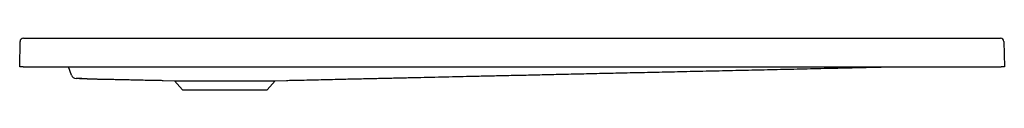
# Model space of a CAD drawing. Header units: millimetres. Extents: x 5771.37 to 5772.57, y 2324.47 to 2324.53.
import ezdxf

# ---------------------------------------------------------------- set-up
doc = ezdxf.new("R2010")
doc.units = ezdxf.units.MM
doc.layers.add('SANINDUSA', color=3, linetype='Continuous')

msp = doc.modelspace()

# ---------------------------------------------------------------- linework, layer by layer
at = {"layer": 'SANINDUSA'}
for p, q in [((5771.3678, 2324.4948), (5771.3682, 2324.5259)), ((5771.3722, 2324.5298), (5772.5633, 2324.5298)), ((5772.5673, 2324.5259), (5772.5678, 2324.4948)), ((5771.3718, 2324.4948), (5771.3678, 2324.4948)), ((5771.3718, 2324.4948), (5772.5638, 2324.4948)), ((5771.4308, 2324.4846), (5771.4271, 2324.4948)), ((5771.4308, 2324.4845), (5771.4308, 2324.4846)), ((5772.5678, 2324.4948), (5772.5638, 2324.4948)), ((5771.5427, 2324.4783), (5771.5563, 2324.4779)), ((5771.5563, 2324.4779), (5771.5663, 2324.4668)), ((5771.5563, 2324.4779), (5771.6178, 2324.4779)), ((5771.6178, 2324.4779), (5771.6792, 2324.4779)), ((5771.6692, 2324.4668), (5771.6792, 2324.4779)), ((5771.6792, 2324.4779), (5771.6928, 2324.4783)), ((5771.5663, 2324.4668), (5771.6178, 2324.4668)), ((5771.6178, 2324.4668), (5771.6692, 2324.4668))]:
    msp.add_line(p, q, dxfattribs=at)
for centre, radius, start, end in [((5771.3722, 2324.5258), 0.004, 90, 179.2), ((5772.5633, 2324.5258), 0.004, 0.8, 90), ((5771.4365, 2324.4866), 0.006, 200, 270.7727)]:
    msp.add_arc(centre, radius, start, end, dxfattribs=at)
for points, knots in [([(5771.6928, 2324.4783), (5771.6953, 2324.4784), (5771.7072, 2324.4786), (5771.7282, 2324.4791), (5771.7531, 2324.4797), (5771.7749, 2324.4802), (5771.7936, 2324.4806), (5771.812, 2324.481), (5771.8301, 2324.4814), (5771.8478, 2324.4818), (5771.8651, 2324.4822), (5771.8824, 2324.4826), (5771.8995, 2324.483), (5771.9169, 2324.4834), (5771.935, 2324.4838), (5771.9542, 2324.4842), (5771.9747, 2324.4847), (5771.9963, 2324.4851), (5772.0191, 2324.4857), (5772.0432, 2324.4862), (5772.0684, 2324.4868), (5772.0948, 2324.4874), (5772.1225, 2324.488), (5772.1513, 2324.4886), (5772.1813, 2324.4893), (5772.2125, 2324.49), (5772.2439, 2324.4907), (5772.2756, 2324.4914), (5772.3073, 2324.4921), (5772.3401, 2324.4929), (5772.3738, 2324.4936), (5772.4028, 2324.4943), (5772.4206, 2324.4947), (5772.4267, 2324.4948)], [0, 0, 0, 0, 0.010329, 0.048611, 0.085949, 0.111984, 0.13754, 0.162617, 0.187215, 0.211333, 0.234971, 0.258131, 0.28182, 0.304801, 0.32941, 0.355647, 0.383512, 0.413004, 0.444125, 0.476873, 0.51125, 0.547254, 0.584886, 0.624146, 0.665033, 0.707549, 0.751693, 0.793588, 0.836851, 0.881481, 0.92748, 0.974846, 1, 1, 1, 1]), ([(5771.4433, 2324.4807), (5771.4429, 2324.4807), (5771.4424, 2324.4807), (5771.4418, 2324.4807), (5771.4415, 2324.4807), (5771.4411, 2324.4807), (5771.4409, 2324.4807), (5771.4403, 2324.4807), (5771.4399, 2324.4807), (5771.4392, 2324.4807), (5771.4388, 2324.4807), (5771.4382, 2324.4807), (5771.4379, 2324.4807), (5771.4374, 2324.4806), (5771.4372, 2324.4806), (5771.437, 2324.4806), (5771.4369, 2324.4806), (5771.4368, 2324.4806), (5771.4367, 2324.4806), (5771.4366, 2324.4806), (5771.4365, 2324.4806), (5771.4365, 2324.4806)], [0, 0, 0, 0, 0.125, 0.125, 0.1875, 0.1875, 0.25, 0.25, 0.375, 0.375, 0.5, 0.5, 0.625, 0.625, 0.75, 0.75, 0.8125, 0.8125, 0.875, 0.875, 1, 1, 1, 1]), ([(5771.4405, 2324.4807), (5771.4407, 2324.4807), (5771.4412, 2324.4807), (5771.442, 2324.4807), (5771.4429, 2324.4806), (5771.4439, 2324.4806), (5771.4449, 2324.4806), (5771.4459, 2324.4806), (5771.4469, 2324.4805), (5771.4479, 2324.4805), (5771.449, 2324.4805), (5771.4501, 2324.4804), (5771.4512, 2324.4804), (5771.4523, 2324.4803), (5771.4535, 2324.4803), (5771.4547, 2324.4803), (5771.4558, 2324.4802), (5771.457, 2324.4802), (5771.4582, 2324.4801), (5771.4595, 2324.4801), (5771.4609, 2324.4801), (5771.4623, 2324.48), (5771.4637, 2324.48), (5771.465, 2324.48), (5771.4662, 2324.4799), (5771.4671, 2324.4799), (5771.4685, 2324.4799), (5771.4706, 2324.4798), (5771.4739, 2324.4798), (5771.4786, 2324.4797), (5771.4843, 2324.4796), (5771.4907, 2324.4794), (5771.4978, 2324.4793), (5771.506, 2324.4791), (5771.5156, 2324.4789), (5771.5265, 2324.4787), (5771.5357, 2324.4785), (5771.5411, 2324.4784), (5771.5427, 2324.4783)], [0, 0, 0, 0, 0.044723, 0.107598, 0.167683, 0.224979, 0.279486, 0.330305, 0.378436, 0.423879, 0.466635, 0.50741, 0.545402, 0.580614, 0.613048, 0.64271, 0.669146, 0.692919, 0.714034, 0.732505, 0.750306, 0.764755, 0.775933, 0.784018, 0.787043, 0.789544, 0.793319, 0.797989, 0.807524, 0.820619, 0.836754, 0.855158, 0.874667, 0.895268, 0.923897, 0.954399, 0.986773, 1, 1, 1, 1])]:
    msp.add_open_spline(points, degree=3, knots=knots, dxfattribs=at)

doc.saveas('drawing.dxf')
